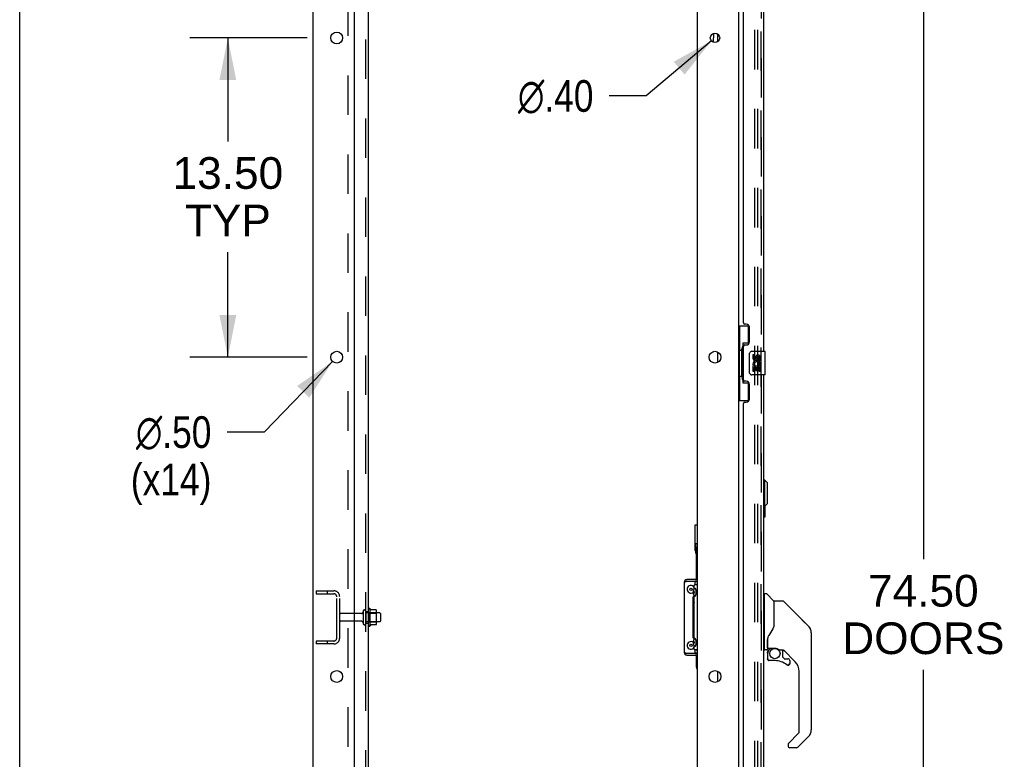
# Model space of a CAD drawing. Header units: inches. Extents: x 0 to 304, y 0 to 196.
# Tile 14 of 98: x 0 to 42, y 97 to 129. Entities that reach past the tile are written whole.
import ezdxf

# ---------------------------------------------------------------- set-up
doc = ezdxf.new("R2010")
doc.units = ezdxf.units.IN
doc.header["$LTSCALE"] = 16.696429
doc.header["$MEASUREMENT"] = 0
doc.linetypes.add('HIDDEN', pattern=[0.2, 0.1, -0.1])
doc.layers.get('0').update_dxf_attribs({"linetype": 'CONTINUOUS'})
for name, color, linetype in [('DEFAULT_2', 8, 'HIDDEN'), ('DIMENSIONS', 7, 'CONTINUOUS'), ('DOOR_2_ASSEMBLY', 7, 'CONTINUOUS'), ('EXD_DOOR_ASSEMBLY', 7, 'CONTINUOUS'), ('MAIN_DOOR_ASSEMBLY', 7, 'CONTINUOUS'), ('SUBPANELS', 7, 'CONTINUOUS')]:
    doc.layers.add(name, color=color, linetype=linetype)
doc.styles.get("Standard").update_dxf_attribs({"font": 'arial.ttf'})
doc.styles.add('TEXTSTYLE_1', font='gdt', dxfattribs={"width": 0.8})
doc.dimstyles.new('DIMSTYLE_1', dxfattribs={"dimtxt": 1.339286, "dimasz": 1.785714, "dimexe": 0.09, "dimexo": 0.07, "dimgap": 0.0375, "dimtad": 0, "dimtih": 1, "dimtoh": 1, "dimzin": 4, "dimdsep": 46, "dimtxsty": 'Standard', "dimblk": '_FILLED', "dimblk1": '_FILLED', "dimblk2": '_FILLED', "dimcen": 0.09, "dimadec": 3, "dimazin": 1, "dimtfac": 1, "dimtdec": 3, "dimtofl": 0, "dimtmove": 0, "dimatfit": 3, "dimldrblk": '_FILLED', "dimfxl": 0, "dimtolj": 1, "dimtzin": 4, "dimarcsym": 0})
doc.dimstyles.new('DIMSTYLE_2', dxfattribs={"dimtxt": 1.339286, "dimasz": 1.785714, "dimexe": 0.09, "dimexo": 0.07, "dimgap": 0.09, "dimtad": 0, "dimtih": 1, "dimtoh": 1, "dimzin": 4, "dimdsep": 46, "dimtxsty": 'Standard', "dimblk": '_FILLED', "dimblk1": '_FILLED', "dimblk2": '_FILLED', "dimcen": 0.09, "dimadec": 3, "dimazin": 1, "dimtfac": 1, "dimtdec": 3, "dimtofl": 0, "dimtmove": 0, "dimatfit": 1, "dimldrblk": '_FILLED', "dimfxl": 0, "dimtolj": 1, "dimtzin": 4, "dimarcsym": 0})

# ---------------------------------------------------------------- blocks, each defined once
blk = doc.blocks.new('_FILLED')
at = {"color": 0, "linetype": 'ByBlock'}
blk.add_solid([(0, 0), (-1, 0.2), (-1, -0.2)], dxfattribs=at)
blk = doc.blocks.new('*D5')
at = {"layer": 'DIMENSIONS', "color": 2, "linetype": 'Continuous'}
for p, q in [((32.472, 140.657), (39.831, 140.657)), ((38.224, 140.657), (38.224, 105.873)), ((38.224, 66.157), (38.224, 101.186)), ((32.472, 66.157), (39.831, 66.157))]:
    blk.add_line(p, q, dxfattribs=at)
at = {"layer": 'DIMENSIONS', "color": 2, "linetype": 'Continuous', "xscale": 1.7857142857, "yscale": 1.7857142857, "zscale": 1.7857142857}
for p, rotation in [((38.224, 140.657), 90), ((38.224, 66.157), 270)]:
    blk.add_blockref('_FILLED', p, dxfattribs=dict(at, rotation=rotation))
at = {"layer": 'DIMENSIONS', "color": 2, "linetype": 'Continuous', "insert": (38.224, 105.203), "char_height": 1.3393, "width": 6.85077, "attachment_point": 2, "line_spacing_factor": 0.9}
blk.add_mtext('74.50\\PDOORS', dxfattribs=at)
blk = doc.blocks.new('*D21')
at = {"layer": 'DIMENSIONS', "color": 2, "linetype": 'Continuous'}
for p, q in [((29.26, 127.78), (26.503, 125.452)), ((26.503, 125.452), (24.941, 125.452))]:
    blk.add_line(p, q, dxfattribs=at)
at = {"layer": 'DIMENSIONS', "color": 2, "linetype": 'Continuous', "xscale": 1.7857142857, "yscale": 1.7857142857, "zscale": 1.7857142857, "rotation": 40.1727127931}
blk.add_blockref('_FILLED', (29.26, 127.78), dxfattribs=at)
at = {"layer": 'DIMENSIONS', "color": 2, "linetype": 'Continuous', "insert": (24.271, 126.122), "char_height": 1.33929, "width": 4.38463, "attachment_point": 3, "line_spacing_factor": 0.9, "style": 'TEXTSTYLE_1'}
blk.add_mtext('{\\fgdt;n}\\fArial;.40', dxfattribs=at)
blk = doc.blocks.new('*D23')
at = {"layer": 'DIMENSIONS', "color": 2, "linetype": 'Continuous'}
for p, q in [((12.161, 127.907), (7.198, 127.907)), ((8.805, 127.907), (8.805, 123.534)), ((8.805, 114.407), (8.805, 118.847)), ((12.161, 114.407), (7.198, 114.407))]:
    blk.add_line(p, q, dxfattribs=at)
at = {"layer": 'DIMENSIONS', "color": 2, "linetype": 'Continuous', "xscale": 1.7857142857, "yscale": 1.7857142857, "zscale": 1.7857142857}
for p, rotation in [((8.805, 127.907), 90), ((8.805, 114.407), 270)]:
    blk.add_blockref('_FILLED', p, dxfattribs=dict(at, rotation=rotation))
at = {"layer": 'DIMENSIONS', "color": 2, "linetype": 'Continuous', "insert": (8.805, 122.865), "char_height": 1.3393, "width": 4.68003, "attachment_point": 2, "line_spacing_factor": 0.9}
blk.add_mtext('13.50\\PTYP', dxfattribs=at)
blk = doc.blocks.new('*D24')
at = {"layer": 'DIMENSIONS', "color": 2, "linetype": 'Continuous'}
for p, q in [((13.237, 114.227), (10.342, 111.24)), ((10.342, 111.24), (8.779, 111.24))]:
    blk.add_line(p, q, dxfattribs=at)
at = {"layer": 'DIMENSIONS', "color": 2, "linetype": 'Continuous', "xscale": 1.7857142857, "yscale": 1.7857142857, "zscale": 1.7857142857, "rotation": 45.8983128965}
blk.add_blockref('_FILLED', (13.237, 114.227), dxfattribs=at)
at = {"layer": 'DIMENSIONS', "color": 2, "linetype": 'Continuous', "insert": (8.11, 111.91), "char_height": 1.33929, "width": 4.38463, "attachment_point": 3, "line_spacing_factor": 0.9, "style": 'TEXTSTYLE_1'}
blk.add_mtext('{\\fgdt;n}\\fArial;.50\\P(x14)', dxfattribs=at)

msp = doc.modelspace()

# ---------------------------------------------------------------- linework, layer by layer
at = {"color": 7, "linetype": 'Continuous'}
for p, q in [((0, 0), (0, 196.429)), ((12.411, 59.532), (12.411, 143.282)), ((30.411, 140.126), (30.411, 66.688)), ((14.161, 61.532), (14.161, 139.907)), ((28.661, 139.907), (28.661, 61.532)), ((29.351, 127.719), (29.357, 128.097)), ((29.536, 127.754), (29.536, 128.06)), ((29.536, 114.19), (29.536, 114.623)), ((28.577, 106.232), (28.577, 107.317)), ((28.577, 107.317), (28.661, 107.317)), ((28.589, 106.436), (28.589, 106.151)), ((28.622, 105.001), (28.622, 106.306)), ((28.113, 104.881), (28.107, 104.881)), ((28.661, 104.941), (28.577, 104.941)), ((28.611, 104.551), (28.625, 104.551)), ((28.622, 104.907), (28.622, 104.941)), ((28.611, 104.391), (28.625, 104.391)), ((14.831, 103.051), (14.831, 103.763)), ((14.849, 103.731), (14.849, 103.731)), ((15.076, 103.726), (14.857, 103.726)), ((15.077, 103.726), (15.076, 103.726)), ((28.515, 103.347), (28.515, 103.974)), ((28.532, 104.034), (28.535, 104.034)), ((15.097, 103.151), (15.097, 103.663)), ((15.231, 103.594), (15.097, 103.594)), ((15.261, 103.564), (15.261, 103.249)), ((28.486, 103.33), (28.485, 103.323)), ((28.485, 103.323), (28.485, 103.318)), ((28.485, 103.318), (28.485, 103.315)), ((28.487, 103.35), (28.486, 103.338)), ((28.486, 103.338), (28.486, 103.33)), ((28.487, 103.347), (28.515, 103.347)), ((28.515, 103.37), (28.514, 103.369)), ((28.515, 103.37), (28.515, 103.37)), ((15.076, 103.088), (14.857, 103.088)), ((15.231, 103.219), (15.097, 103.219)), ((28.535, 102.783), (28.482, 102.783)), ((28.611, 102.426), (28.625, 102.426)), ((28.611, 102.266), (28.625, 102.266)), ((28.113, 101.933), (28.107, 101.933)), ((28.577, 101.873), (28.661, 101.873)), ((28.622, 101.873), (28.622, 101.907)), ((28.622, 101.306), (28.622, 101.813)), ((29.536, 100.69), (29.536, 101.123))]:
    msp.add_line(p, q, dxfattribs=at)
at = {"color": 3, "linetype": 'Continuous'}
for p, q in [((28.661, 105.001), (28.227, 105.001)), ((28.107, 104.881), (28.107, 101.933)), ((28.227, 104.941), (28.577, 104.941)), ((28.535, 104.605), (28.535, 104.753)), ((28.661, 104.783), (28.543, 104.783)), ((28.577, 104.783), (28.577, 104.941)), ((28.661, 104.907), (28.577, 104.907)), ((28.482, 104.266), (28.535, 104.319)), ((28.482, 102.548), (28.482, 104.266)), ((28.482, 104.127), (28.535, 104.127)), ((28.535, 102.48), (28.535, 104.337)), ((28.482, 102.687), (28.535, 102.687)), ((28.535, 102.495), (28.482, 102.548)), ((28.535, 102.063), (28.535, 102.212)), ((28.577, 101.873), (28.227, 101.873)), ((28.227, 101.813), (28.661, 101.813)), ((28.661, 102.033), (28.543, 102.033)), ((28.577, 101.873), (28.577, 102.033)), ((28.577, 101.907), (28.661, 101.907))]:
    msp.add_line(p, q, dxfattribs=at)
at = {"color": 7, "linetype": 'Continuous'}
for points in [[(28.601, 106.544), (28.599, 106.532), (28.596, 106.52), (28.594, 106.508), (28.593, 106.497), (28.591, 106.486), (28.59, 106.475), (28.59, 106.465), (28.589, 106.455), (28.589, 106.445), (28.589, 106.436)], [(28.499, 104.471), (28.499, 104.481), (28.5, 104.492), (28.5, 104.503), (28.502, 104.513), (28.503, 104.524), (28.505, 104.535), (28.508, 104.545), (28.51, 104.554), (28.513, 104.562), (28.515, 104.569), (28.518, 104.576), (28.522, 104.583), (28.525, 104.59), (28.529, 104.596), (28.533, 104.602), (28.537, 104.608), (28.542, 104.614), (28.547, 104.619), (28.552, 104.624), (28.558, 104.629)], [(28.611, 104.546), (28.61, 104.556), (28.608, 104.565), (28.606, 104.574), (28.604, 104.582), (28.602, 104.59), (28.599, 104.597), (28.597, 104.604), (28.594, 104.61), (28.591, 104.616), (28.588, 104.62), (28.585, 104.625), (28.582, 104.628), (28.579, 104.631), (28.576, 104.632), (28.572, 104.634), (28.569, 104.634), (28.566, 104.634), (28.563, 104.632), (28.559, 104.631), (28.558, 104.629)], [(28.617, 104.471), (28.617, 104.482), (28.616, 104.493), (28.616, 104.504), (28.615, 104.515), (28.614, 104.526), (28.613, 104.536), (28.611, 104.546)], [(28.661, 104.827), (28.651, 104.82), (28.639, 104.811), (28.628, 104.801), (28.618, 104.789), (28.614, 104.784)], [(28.558, 104.313), (28.551, 104.318), (28.545, 104.324), (28.54, 104.33), (28.535, 104.337), (28.53, 104.344), (28.525, 104.352), (28.521, 104.359), (28.518, 104.367), (28.515, 104.375), (28.512, 104.383), (28.509, 104.393), (28.506, 104.403), (28.504, 104.414), (28.502, 104.426), (28.501, 104.437), (28.5, 104.449), (28.499, 104.46), (28.499, 104.471)], [(28.524, 104.519), (28.523, 104.519), (28.521, 104.519), (28.52, 104.517), (28.519, 104.516), (28.517, 104.514), (28.516, 104.511), (28.515, 104.508), (28.514, 104.505), (28.513, 104.502), (28.512, 104.498), (28.512, 104.494), (28.511, 104.49), (28.511, 104.485), (28.51, 104.48), (28.51, 104.476), (28.51, 104.471)], [(28.51, 104.471), (28.51, 104.466), (28.51, 104.462), (28.511, 104.457), (28.511, 104.452), (28.512, 104.448), (28.512, 104.444), (28.513, 104.44), (28.514, 104.437), (28.515, 104.433), (28.516, 104.431), (28.517, 104.428), (28.519, 104.426), (28.52, 104.425), (28.521, 104.423), (28.523, 104.423), (28.524, 104.422)], [(28.538, 104.471), (28.538, 104.476), (28.538, 104.48), (28.538, 104.485), (28.537, 104.49), (28.537, 104.494), (28.536, 104.498), (28.535, 104.502), (28.534, 104.505), (28.533, 104.508), (28.532, 104.511), (28.531, 104.514), (28.53, 104.516), (28.528, 104.517), (28.527, 104.519), (28.525, 104.519), (28.524, 104.519)], [(28.524, 104.422), (28.525, 104.423), (28.527, 104.423), (28.528, 104.425), (28.53, 104.426), (28.531, 104.428), (28.532, 104.431), (28.533, 104.433), (28.534, 104.437), (28.535, 104.44), (28.536, 104.444), (28.537, 104.448), (28.537, 104.452), (28.538, 104.457), (28.538, 104.462), (28.538, 104.466), (28.538, 104.471)], [(28.558, 104.313), (28.559, 104.311), (28.563, 104.309), (28.566, 104.308), (28.569, 104.308), (28.572, 104.308), (28.576, 104.309), (28.579, 104.311), (28.582, 104.314), (28.585, 104.317), (28.588, 104.321), (28.591, 104.326), (28.594, 104.332), (28.597, 104.338), (28.599, 104.345), (28.602, 104.352), (28.604, 104.36), (28.606, 104.368), (28.608, 104.377), (28.61, 104.386)], [(28.61, 104.386), (28.611, 104.396), (28.613, 104.406), (28.614, 104.416), (28.615, 104.427), (28.616, 104.438), (28.616, 104.449), (28.617, 104.46), (28.617, 104.471)], [(14.857, 103.726), (14.856, 103.726), (14.855, 103.726), (14.854, 103.726), (14.853, 103.727), (14.852, 103.727), (14.852, 103.727), (14.851, 103.728), (14.851, 103.728), (14.851, 103.729), (14.85, 103.729), (14.85, 103.729), (14.85, 103.729), (14.849, 103.73), (14.849, 103.73), (14.849, 103.73), (14.849, 103.731), (14.849, 103.731)], [(15.085, 103.72), (15.084, 103.721), (15.083, 103.723), (15.082, 103.724), (15.08, 103.725), (15.079, 103.725), (15.077, 103.726)], [(28.532, 104.034), (28.53, 104.034), (28.528, 104.032), (28.526, 104.03), (28.524, 104.026), (28.522, 104.022), (28.52, 104.017), (28.519, 104.011), (28.517, 104.004), (28.516, 103.997), (28.516, 103.99), (28.515, 103.982), (28.515, 103.974)], [(28.515, 103.423), (28.505, 103.422), (28.488, 103.417), (28.482, 103.414)], [(28.485, 103.315), (28.485, 103.312), (28.485, 103.311), (28.484, 103.31), (28.484, 103.309), (28.484, 103.308), (28.484, 103.307), (28.484, 103.306), (28.484, 103.306)], [(28.509, 103.365), (28.505, 103.363), (28.502, 103.362), (28.499, 103.36), (28.496, 103.359), (28.493, 103.357), (28.491, 103.356), (28.489, 103.354), (28.488, 103.353), (28.487, 103.351), (28.487, 103.35)], [(28.487, 103.35), (28.487, 103.349), (28.487, 103.347)], [(28.514, 103.369), (28.511, 103.367), (28.509, 103.365)], [(14.849, 103.083), (14.849, 103.083), (14.849, 103.083), (14.849, 103.084), (14.849, 103.084), (14.849, 103.084), (14.85, 103.084), (14.85, 103.085), (14.85, 103.085), (14.851, 103.085), (14.851, 103.086), (14.851, 103.086), (14.852, 103.086), (14.852, 103.087), (14.853, 103.087), (14.854, 103.087), (14.855, 103.088), (14.856, 103.088), (14.857, 103.088)], [(15.085, 103.094), (15.084, 103.093), (15.083, 103.091), (15.082, 103.09), (15.08, 103.089), (15.079, 103.089), (15.077, 103.088), (15.076, 103.088)], [(28.499, 102.346), (28.499, 102.356), (28.5, 102.367), (28.5, 102.378), (28.502, 102.388), (28.503, 102.399), (28.505, 102.41), (28.508, 102.42), (28.51, 102.429), (28.513, 102.437), (28.515, 102.444), (28.518, 102.451), (28.522, 102.458), (28.525, 102.465), (28.529, 102.471), (28.533, 102.477), (28.537, 102.483), (28.542, 102.489), (28.547, 102.494), (28.552, 102.499), (28.558, 102.504)], [(28.611, 102.421), (28.61, 102.431), (28.608, 102.44), (28.606, 102.449), (28.604, 102.457), (28.602, 102.465), (28.599, 102.472), (28.597, 102.479), (28.594, 102.485), (28.591, 102.491), (28.588, 102.495), (28.585, 102.5), (28.582, 102.503), (28.579, 102.506), (28.576, 102.507), (28.572, 102.509), (28.569, 102.509), (28.566, 102.509), (28.563, 102.507), (28.559, 102.506), (28.558, 102.504)], [(28.558, 102.188), (28.551, 102.193), (28.545, 102.199), (28.54, 102.205), (28.535, 102.212), (28.53, 102.219), (28.525, 102.227), (28.521, 102.234), (28.518, 102.242), (28.515, 102.25), (28.512, 102.258), (28.509, 102.268), (28.506, 102.278), (28.504, 102.289), (28.502, 102.301), (28.501, 102.312), (28.5, 102.324), (28.499, 102.335), (28.499, 102.346)], [(28.524, 102.394), (28.523, 102.394), (28.521, 102.394), (28.52, 102.392), (28.519, 102.391), (28.517, 102.389), (28.516, 102.386), (28.515, 102.383), (28.514, 102.38), (28.513, 102.377), (28.512, 102.373), (28.512, 102.369), (28.511, 102.365), (28.511, 102.36), (28.51, 102.355), (28.51, 102.351), (28.51, 102.346)], [(28.51, 102.346), (28.51, 102.341), (28.51, 102.337), (28.511, 102.332), (28.511, 102.327), (28.512, 102.323), (28.512, 102.319), (28.513, 102.315), (28.514, 102.312), (28.515, 102.308), (28.516, 102.306), (28.517, 102.303), (28.519, 102.301), (28.52, 102.3), (28.521, 102.298), (28.523, 102.298), (28.524, 102.297)], [(28.538, 102.346), (28.538, 102.351), (28.538, 102.355), (28.538, 102.36), (28.537, 102.365), (28.537, 102.369), (28.536, 102.373), (28.535, 102.377), (28.534, 102.38), (28.533, 102.383), (28.532, 102.386), (28.531, 102.389), (28.53, 102.391), (28.528, 102.392), (28.527, 102.394), (28.525, 102.394), (28.524, 102.394)], [(28.524, 102.297), (28.525, 102.298), (28.527, 102.298), (28.528, 102.3), (28.53, 102.301), (28.531, 102.303), (28.532, 102.306), (28.533, 102.308), (28.534, 102.312), (28.535, 102.315), (28.536, 102.319), (28.537, 102.323), (28.537, 102.327), (28.538, 102.332), (28.538, 102.337), (28.538, 102.341), (28.538, 102.346)], [(28.558, 102.188), (28.559, 102.186), (28.563, 102.184), (28.566, 102.183), (28.569, 102.183), (28.572, 102.183), (28.576, 102.184), (28.579, 102.186), (28.582, 102.189), (28.585, 102.192), (28.588, 102.196), (28.591, 102.201), (28.594, 102.207), (28.597, 102.213), (28.599, 102.22), (28.602, 102.227), (28.604, 102.235), (28.606, 102.243), (28.608, 102.252), (28.61, 102.261)], [(28.61, 102.261), (28.611, 102.271), (28.613, 102.281), (28.614, 102.291), (28.615, 102.302), (28.616, 102.313), (28.616, 102.324), (28.617, 102.335), (28.617, 102.346)], [(28.617, 102.346), (28.617, 102.357), (28.616, 102.368), (28.616, 102.379), (28.615, 102.39), (28.614, 102.401), (28.613, 102.411), (28.611, 102.421)], [(28.661, 101.991), (28.651, 101.998), (28.639, 102.007), (28.628, 102.017), (28.618, 102.029), (28.615, 102.033)]]:
    msp.add_lwpolyline(points, dxfattribs=at)
at = {"color": 3, "linetype": 'Continuous'}
for points in [[(28.113, 104.881), (28.118, 104.887), (28.125, 104.893), (28.134, 104.899), (28.145, 104.905), (28.156, 104.911), (28.169, 104.917), (28.183, 104.923)], [(28.183, 104.923), (28.197, 104.929), (28.212, 104.935), (28.227, 104.941)], [(28.543, 104.783), (28.542, 104.783), (28.541, 104.782), (28.539, 104.78), (28.538, 104.778), (28.537, 104.775), (28.536, 104.771), (28.536, 104.767), (28.535, 104.763), (28.535, 104.758), (28.535, 104.753)], [(28.617, 104.555), (28.614, 104.555), (28.61, 104.553), (28.61, 104.552)], [(28.626, 104.549), (28.623, 104.553), (28.62, 104.555), (28.617, 104.555)], [(28.623, 104.389), (28.626, 104.393), (28.629, 104.398), (28.632, 104.404), (28.634, 104.411), (28.636, 104.42), (28.638, 104.429), (28.64, 104.439), (28.641, 104.449), (28.641, 104.46), (28.642, 104.471), (28.641, 104.482), (28.641, 104.493), (28.64, 104.503), (28.638, 104.513), (28.636, 104.522), (28.634, 104.531), (28.632, 104.538), (28.629, 104.544), (28.626, 104.549)], [(28.61, 104.39), (28.61, 104.389), (28.614, 104.387), (28.617, 104.386)], [(28.617, 104.386), (28.62, 104.387), (28.623, 104.389)], [(28.535, 102.063), (28.535, 102.059), (28.535, 102.054), (28.536, 102.05), (28.536, 102.046), (28.537, 102.042), (28.538, 102.039), (28.539, 102.037), (28.541, 102.035), (28.542, 102.034), (28.543, 102.033)], [(28.617, 102.43), (28.614, 102.43), (28.61, 102.428), (28.61, 102.427)], [(28.61, 102.265), (28.61, 102.264), (28.614, 102.262), (28.617, 102.261)], [(28.626, 102.424), (28.623, 102.428), (28.62, 102.43), (28.617, 102.43)], [(28.617, 102.261), (28.62, 102.262), (28.623, 102.264)], [(28.623, 102.264), (28.626, 102.268), (28.629, 102.273), (28.632, 102.279), (28.634, 102.286), (28.636, 102.295), (28.638, 102.304), (28.64, 102.314), (28.641, 102.324), (28.641, 102.335), (28.642, 102.346), (28.641, 102.357), (28.641, 102.368), (28.64, 102.378), (28.638, 102.388), (28.636, 102.397), (28.634, 102.406), (28.632, 102.413), (28.629, 102.419), (28.626, 102.424)], [(28.197, 101.885), (28.183, 101.891), (28.169, 101.897), (28.156, 101.903), (28.145, 101.909), (28.134, 101.915), (28.125, 101.921), (28.118, 101.927), (28.113, 101.933)], [(28.227, 101.873), (28.212, 101.879), (28.197, 101.885)]]:
    msp.add_lwpolyline(points, dxfattribs=at)
at = {"color": 7, "linetype": 'Continuous'}
for centre, radius in [((13.411, 127.907), 0.25), ((29.411, 127.907), 0.198), ((13.411, 114.407), 0.25), ((29.411, 114.407), 0.25), ((28.392, 104.594), 0.0485), ((28.392, 102.219), 0.0485), ((13.411, 100.907), 0.25), ((29.411, 100.907), 0.25)]:
    msp.add_circle(centre, radius, dxfattribs=at)
for centre, radius, start, end in [((28.872, 106.232), 0.295, 180, 212.0461), ((28.747, 106.306), 0.125, 133.7858, 180), ((28.227, 104.881), 0.06, 90, 134.1587), ((28.392, 104.594), 0.163, 28.7131, 311.1647), ((14.799, 103.741), 0.0384, 34.4497, 180), ((14.231, 103.407), 0.698, 27.6814, 30.6631), ((14.956, 103.663), 0.141, 0, 23.95), ((15.231, 103.564), 0.03, 0, 90), ((14.799, 103.073), 0.0384, 180, 325.5503), ((14.231, 103.407), 0.698, 329.3369, 332.3186), ((14.956, 103.151), 0.141, 336.05, 360), ((15.231, 103.249), 0.03, 270, 360), ((28.392, 102.219), 0.163, 48.8129, 331.2869), ((28.227, 101.933), 0.06, 225.8413, 270), ((28.747, 101.306), 0.125, 180, 226.2142)]:
    msp.add_arc(centre, radius, start, end, dxfattribs=at)
at = {"color": 3, "linetype": 'Continuous'}
for centre, start, end in [((28.227, 104.881), 90, 180), ((28.227, 101.933), 180, 270)]:
    msp.add_arc(centre, 0.12, start, end, dxfattribs=at)
at = {"layer": 'DEFAULT_2', "color": 8, "linetype": 'HIDDEN'}
for p, q in [((31.098, 66.469), (31.098, 140.344)), ((31.223, 66.469), (31.223, 140.344)), ((12.536, 104.532), (12.536, 104.407)), ((12.536, 104.532), (13.286, 104.532)), ((12.536, 104.407), (13.286, 104.407)), ((13.012, 104.532), (13.012, 104.407)), ((13.411, 102.532), (13.411, 104.282)), ((13.536, 102.532), (13.536, 104.282)), ((14.761, 103.073), (14.761, 103.741)), ((14.463, 103.572), (13.566, 103.572)), ((14.526, 103.664), (14.526, 103.149)), ((14.636, 103.664), (14.636, 103.149)), ((15.097, 103.594), (14.636, 103.594)), ((14.781, 103.59), (14.761, 103.61)), ((14.781, 103.59), (14.781, 103.223)), ((14.781, 103.59), (15.077, 103.59)), ((15.077, 103.59), (15.097, 103.61)), ((15.077, 103.59), (15.077, 103.223)), ((14.463, 103.242), (13.566, 103.242)), ((15.097, 103.219), (14.636, 103.219)), ((14.781, 103.223), (14.761, 103.203)), ((14.781, 103.223), (15.077, 103.223)), ((15.077, 103.223), (15.097, 103.203)), ((12.536, 102.407), (12.536, 102.282)), ((13.286, 102.407), (12.536, 102.407)), ((13.286, 102.282), (12.536, 102.282)), ((13.012, 102.407), (13.012, 102.282))]:
    msp.add_line(p, q, dxfattribs=at)
for centre, radius, start, end in [((13.286, 104.282), 0.25, 0, 90), ((13.286, 104.282), 0.125, 0, 90), ((14.581, 103.664), 0.055, 0, 180), ((13.566, 103.542), 0.03, 90, 180), ((14.463, 103.634), 0.0625, 270, 360), ((13.566, 103.272), 0.03, 180, 270), ((14.463, 103.179), 0.0625, 0, 90), ((14.581, 103.149), 0.055, 180, 360), ((13.286, 102.532), 0.25, 270, 360), ((13.286, 102.532), 0.125, 270, 360)]:
    msp.add_arc(centre, radius, start, end, dxfattribs=at)
at = {"layer": 'DOOR_2_ASSEMBLY', "color": 8, "linetype": 'HIDDEN'}
msp.add_line((31.365, 66.403), (31.365, 140.41), dxfattribs=at)
at = {"layer": 'DOOR_2_ASSEMBLY', "color": 3, "linetype": 'Continuous'}
for p, q in [((31.469, 135.157), (31.469, 114.657)), ((30.615, 115.864), (30.615, 133.949)), ((30.735, 115.804), (30.675, 115.804)), ((30.865, 115.054), (30.865, 115.674)), ((30.615, 113.449), (30.615, 114.864)), ((30.675, 114.924), (30.735, 114.924)), ((30.735, 113.389), (30.675, 113.389)), ((31.469, 113.657), (31.469, 93.157)), ((30.865, 112.639), (30.865, 113.259)), ((30.675, 112.509), (30.735, 112.509)), ((30.615, 94.364), (30.615, 112.449))]:
    msp.add_line(p, q, dxfattribs=at)
at = {"layer": 'DOOR_2_ASSEMBLY', "color": 7, "linetype": 'Continuous'}
for p, q in [((30.411, 115.732), (30.851, 115.732)), ((30.45, 115.732), (30.45, 114.707)), ((30.815, 115.732), (30.815, 114.952)), ((30.588, 114.997), (30.588, 113.317)), ((30.815, 114.997), (30.588, 114.997)), ((30.428, 114.707), (30.428, 113.607)), ((30.428, 114.707), (30.551, 114.707)), ((30.551, 114.737), (30.551, 114.758)), ((30.551, 113.607), (30.551, 114.707)), ((30.874, 113.757), (30.874, 114.557)), ((30.974, 114.657), (31.514, 114.657)), ((31.529, 113.672), (31.529, 114.642)), ((31.011, 114.503), (31.011, 114.366)), ((31.074, 114.503), (31.011, 114.503)), ((31.074, 114.366), (31.074, 114.503)), ((31.139, 114.429), (31.14, 114.36)), ((31.2, 114.366), (31.2, 114.408)), ((31.263, 114.408), (31.263, 114.272)), ((31.263, 114.272), (31.326, 114.272)), ((31.326, 114.272), (31.326, 114.408)), ((31.011, 114.042), (31.011, 113.811)), ((31.03, 114.042), (31.011, 114.042)), ((31.011, 113.811), (31.074, 113.811)), ((31.064, 114.042), (31.091, 114.061)), ((31.064, 114.042), (31.326, 114.042)), ((31.074, 113.811), (31.074, 113.979)), ((31.074, 113.979), (31.139, 113.979)), ((31.139, 113.979), (31.139, 113.843)), ((31.139, 113.843), (31.2, 113.843)), ((31.2, 113.843), (31.2, 113.979)), ((31.2, 113.979), (31.263, 113.979)), ((31.255, 114.078), (31.313, 114.053)), ((31.263, 113.979), (31.263, 113.811)), ((31.263, 113.811), (31.326, 113.811)), ((31.326, 113.811), (31.326, 114.042)), ((30.428, 113.607), (30.551, 113.607)), ((30.45, 113.607), (30.45, 112.582)), ((30.551, 113.556), (30.551, 113.577)), ((30.588, 113.317), (30.815, 113.317)), ((30.815, 113.362), (30.815, 112.582)), ((31.514, 113.657), (30.974, 113.657)), ((30.411, 112.582), (30.851, 112.582)), ((31.508, 104.352), (31.469, 104.352)), ((31.508, 102.037), (31.508, 104.403)), ((31.516, 104.411), (31.571, 104.411)), ((31.893, 104.105), (31.598, 104.399)), ((31.902, 104.084), (31.902, 103.032)), ((31.91, 103.044), (31.91, 104.088)), ((32.271, 104.096), (31.918, 104.096)), ((32.327, 104.073), (33.369, 103.03)), ((33.064, 103.335), (33.064, 103.336)), ((33.37, 103.03), (33.104, 103.295)), ((31.909, 103.053), (31.888, 102.995)), ((33.436, 102.94), (33.437, 102.94)), ((31.626, 102.478), (31.626, 102.47)), ((31.626, 102.47), (31.626, 102.068)), ((31.635, 102.5), (31.634, 102.475)), ((31.634, 102.12), (31.634, 102.475)), ((33.485, 102.752), (33.485, 98.649)), ((31.508, 102.088), (31.469, 102.088)), ((31.626, 102.386), (31.627, 102.392)), ((31.627, 102.399), (31.628, 102.405)), ((31.627, 102.392), (31.627, 102.399)), ((31.628, 102.405), (31.629, 102.412)), ((31.629, 102.412), (31.631, 102.418)), ((31.654, 102.1), (31.949, 102.1)), ((31.753, 102.1), (31.688, 102.035)), ((31.587, 102.029), (31.516, 102.029)), ((31.63, 101.896), (31.63, 101.658)), ((31.632, 101.896), (31.642, 101.896)), ((31.642, 101.658), (31.632, 101.658)), ((31.694, 102.03), (31.692, 102.032)), ((31.696, 102.027), (31.694, 102.03)), ((32.146, 102.029), (32.222, 102.029)), ((32.26, 102.025), (32.26, 101.742)), ((32.264, 101.734), (32.335, 101.662)), ((32.8, 101.533), (32.305, 102.028)), ((32.344, 101.658), (32.496, 101.658)), ((31.945, 101.58), (31.709, 101.58)), ((32.505, 101.384), (32.496, 101.384)), ((32.573, 101.46), (32.564, 101.46)), ((32.573, 101.46), (32.573, 101.452)), ((32.575, 101.58), (32.575, 101.46)), ((32.973, 98.563), (32.973, 101.115)), ((32.518, 98.076), (32.95, 98.508)), ((33.369, 98.37), (32.917, 97.918)), ((32.5, 98.034), (32.5, 97.974)), ((32.861, 97.895), (32.579, 97.895))]:
    msp.add_line(p, q, dxfattribs=at)
for points in [[(30.588, 114.973), (30.588, 114.97), (30.589, 114.966), (30.589, 114.962), (30.591, 114.958), (30.592, 114.953), (30.594, 114.948), (30.597, 114.942), (30.6, 114.936), (30.603, 114.93), (30.607, 114.923), (30.611, 114.916), (30.616, 114.908), (30.621, 114.9), (30.624, 114.896)], [(30.874, 114.557), (30.874, 114.563), (30.875, 114.569), (30.876, 114.576), (30.877, 114.582), (30.879, 114.587), (30.881, 114.593)], [(30.881, 113.721), (30.879, 113.726), (30.877, 113.732), (30.876, 113.738), (30.875, 113.744), (30.874, 113.751), (30.874, 113.757)], [(30.624, 113.418), (30.621, 113.414), (30.616, 113.406), (30.611, 113.398), (30.607, 113.391), (30.603, 113.384), (30.6, 113.377), (30.597, 113.371), (30.594, 113.366), (30.592, 113.361), (30.591, 113.356), (30.589, 113.352), (30.589, 113.348), (30.588, 113.344), (30.588, 113.341)], [(32.327, 104.073), (32.319, 104.08), (32.31, 104.085), (32.301, 104.09), (32.291, 104.093), (32.281, 104.095), (32.271, 104.096)], [(31.888, 102.995), (31.858, 102.926), (31.822, 102.856), (31.78, 102.784), (31.733, 102.711), (31.687, 102.646)], [(31.902, 103.22), (31.904, 103.22), (31.906, 103.218), (31.908, 103.217), (31.909, 103.216), (31.91, 103.214), (31.91, 103.213)], [(33.477, 102.829), (33.47, 102.859), (33.456, 102.899), (33.438, 102.937), (33.416, 102.973), (33.391, 103.007), (33.37, 103.03)], [(31.687, 102.646), (31.677, 102.63), (31.662, 102.601), (31.649, 102.569), (31.64, 102.535), (31.635, 102.5)], [(31.631, 102.418), (31.632, 102.422), (31.633, 102.426), (31.634, 102.429), (31.634, 102.431)], [(31.949, 102.1), (31.952, 102.1), (31.966, 102.1), (31.979, 102.099), (31.992, 102.097), (32.005, 102.094), (32.017, 102.091), (32.028, 102.088), (32.039, 102.084), (32.049, 102.08), (32.058, 102.076), (32.067, 102.072), (32.075, 102.068), (32.082, 102.064), (32.089, 102.06), (32.095, 102.056), (32.101, 102.053), (32.106, 102.05), (32.11, 102.047), (32.118, 102.041)], [(32.118, 102.041), (32.122, 102.039), (32.125, 102.037), (32.128, 102.035), (32.131, 102.034), (32.134, 102.032), (32.136, 102.031), (32.14, 102.03), (32.144, 102.029)], [(31.632, 101.896), (31.633, 101.911), (31.635, 101.926), (31.638, 101.941), (31.642, 101.956), (31.647, 101.97), (31.654, 101.984), (31.661, 101.998), (31.67, 102.01), (31.679, 102.022), (31.689, 102.034)], [(31.709, 101.582), (31.7, 101.582), (31.692, 101.584), (31.684, 101.586), (31.676, 101.589), (31.668, 101.594), (31.661, 101.599), (31.655, 101.604), (31.649, 101.611), (31.644, 101.618), (31.64, 101.625), (31.637, 101.633), (31.634, 101.641), (31.633, 101.65), (31.632, 101.658)], [(31.696, 102.027), (31.686, 102.017), (31.677, 102.005), (31.669, 101.993), (31.662, 101.98), (31.656, 101.967), (31.651, 101.953), (31.647, 101.939), (31.644, 101.925), (31.642, 101.911), (31.642, 101.896)], [(31.642, 101.658), (31.642, 101.651), (31.643, 101.643), (31.645, 101.636), (31.648, 101.629), (31.652, 101.622), (31.656, 101.616), (31.661, 101.61), (31.667, 101.605), (31.673, 101.601), (31.68, 101.597), (31.687, 101.594), (31.694, 101.592), (31.701, 101.591), (31.709, 101.591)], [(31.692, 102.032), (31.691, 102.032), (31.69, 102.033), (31.69, 102.033), (31.689, 102.034)], [(31.709, 101.582), (31.709, 101.582), (31.709, 101.583), (31.709, 101.583), (31.709, 101.584), (31.709, 101.586), (31.709, 101.587), (31.709, 101.591)], [(32.496, 101.384), (32.488, 101.384), (32.479, 101.386), (32.47, 101.388), (32.462, 101.392), (32.455, 101.396), (32.448, 101.401)], [(32.453, 101.408), (32.46, 101.403), (32.466, 101.4), (32.473, 101.397), (32.481, 101.394), (32.488, 101.393), (32.496, 101.392), (32.504, 101.393), (32.511, 101.394), (32.518, 101.396), (32.525, 101.399), (32.532, 101.403), (32.538, 101.407), (32.544, 101.412), (32.549, 101.418), (32.554, 101.424), (32.558, 101.431), (32.561, 101.438), (32.563, 101.445), (32.564, 101.453), (32.564, 101.46)], [(32.573, 101.452), (32.571, 101.443), (32.569, 101.435), (32.566, 101.427), (32.561, 101.419), (32.556, 101.412), (32.551, 101.406), (32.544, 101.4), (32.537, 101.395), (32.53, 101.391), (32.522, 101.388), (32.513, 101.385), (32.505, 101.384)], [(32.518, 98.076), (32.517, 98.075), (32.517, 98.075), (32.516, 98.074), (32.515, 98.073), (32.514, 98.072), (32.513, 98.071)]]:
    msp.add_lwpolyline(points, dxfattribs=at)
msp.add_circle((31.945, 101.875), 0.217, dxfattribs=at)
at = {"layer": 'DOOR_2_ASSEMBLY', "color": 3, "linetype": 'Continuous'}
for centre, radius, start, end in [((30.675, 115.864), 0.06, 180, 270), ((30.735, 115.674), 0.13, 0, 90), ((30.735, 115.054), 0.13, 270, 360), ((30.675, 114.864), 0.06, 90, 180), ((30.675, 113.449), 0.06, 180, 270), ((30.735, 113.259), 0.13, 0, 90), ((30.675, 112.449), 0.06, 90, 180), ((30.735, 112.639), 0.13, 270, 360)]:
    msp.add_arc(centre, radius, start, end, dxfattribs=at)
at = {"layer": 'DOOR_2_ASSEMBLY', "color": 7, "linetype": 'Continuous'}
for centre, radius, start, end in [((30.974, 114.557), 0.1, 90, 158.7946), ((31.514, 114.642), 0.015, 0, 90), ((31.106, 114.366), 0.0943, 180, 360), ((31.165, 114.115), 0.154, 161.4199, 206.1963), ((31.169, 114.115), 0.157, 336.5966, 161.8791), ((31.106, 114.366), 0.0314, 180, 261.2295), ((31.169, 114.115), 0.0943, 336.5966, 215.1122), ((31.105, 114.371), 0.0362, 263.4285, 341.7628), ((31.232, 114.408), 0.0943, 68.6999, 167.4338), ((31.232, 114.408), 0.0314, 0, 180.0485), ((31.232, 114.408), 0.0943, 0, 68.6704), ((30.974, 113.757), 0.1, 201.205, 270), ((31.169, 114.115), 0.157, 205.737, 207.8532), ((31.514, 113.672), 0.015, 270, 360), ((31.516, 104.403), 0.00787, 90, 180), ((31.571, 104.372), 0.0394, 45, 90), ((31.872, 104.084), 0.0295, 0, 45), ((31.89, 103.914), 0.0197, 306.994, 360), ((31.918, 104.088), 0.00787, 90, 180), ((33.091, 102.752), 0.394, 20.9479, 45), ((33.091, 102.752), 0.394, 0, 11.2904), ((31.587, 102.068), 0.0394, 270, 360), ((31.654, 102.12), 0.0197, 180, 270), ((31.516, 102.037), 0.00787, 180, 270), ((31.827, 101.896), 0.197, 135, 180), ((31.709, 101.658), 0.0787, 180, 270), ((32.222, 101.832), 0.197, 50.6498, 90), ((32.272, 101.742), 0.0118, 180, 225), ((32.344, 101.67), 0.0118, 225, 270), ((32.496, 101.58), 0.0787, 0, 90), ((31.945, 100.792), 0.787, 50.4788, 90), ((32.496, 101.46), 0.0787, 230.4788, 360), ((32.382, 101.115), 0.591, 0, 45), ((32.894, 98.563), 0.0787, 315, 360), ((33.091, 98.649), 0.394, 315, 360), ((32.559, 98.034), 0.0591, 141.1326, 180), ((32.579, 97.974), 0.0787, 180, 270), ((32.861, 97.974), 0.0787, 270, 315)]:
    msp.add_arc(centre, radius, start, end, dxfattribs=at)
for centre, start_param, end_param in [((30.655, 114.747), 0.699287, 1.51401), ((30.655, 114.747), -4.655602, -3.84088), ((30.655, 113.566), 0.699287, 1.51401), ((30.655, 113.566), -4.655602, -3.84088)]:
    msp.add_ellipse(centre, major_axis=(0, 0.18), ratio=0.579493, start_param=start_param, end_param=end_param, dxfattribs=at)
at = {"layer": 'EXD_DOOR_ASSEMBLY', "color": 3, "linetype": 'Continuous'}
for p, q in [((31.479, 114.657), (31.479, 135.157)), ((31.479, 104.352), (31.479, 113.657))]:
    msp.add_line(p, q, dxfattribs=at)
at = {"layer": 'EXD_DOOR_ASSEMBLY', "color": 7, "linetype": 'Continuous'}
for p, q in [((31.518, 109.208), (31.479, 109.208)), ((31.518, 108.106), (31.518, 109.208)), ((31.636, 109.09), (31.518, 109.208)), ((31.636, 108.224), (31.636, 109.09)), ((31.518, 108.106), (31.479, 108.106)), ((31.492, 107.759), (31.492, 108.106)), ((31.636, 108.224), (31.518, 108.106)), ((31.539, 107.674), (31.539, 108.126)), ((31.479, 107.659), (31.524, 107.659))]:
    msp.add_line(p, q, dxfattribs=at)
msp.add_lwpolyline([(31.494, 107.723), (31.493, 107.729), (31.493, 107.735), (31.493, 107.741), (31.492, 107.747), (31.492, 107.753), (31.492, 107.759)], dxfattribs=at)
for centre, start, end in [((31.494, 107.674), 180, 270), ((31.524, 107.674), 270, 360)]:
    msp.add_arc(centre, 0.015, start, end, dxfattribs=at)
at = {"layer": 'MAIN_DOOR_ASSEMBLY', "color": 8, "linetype": 'HIDDEN'}
msp.add_line((31.365, 140.41), (31.365, 66.403), dxfattribs=at)
at = {"layer": 'MAIN_DOOR_ASSEMBLY', "color": 7, "linetype": 'Continuous'}
for centre, radius, start, end in [((33.091, 102.752), 0.394, 20.9479, 45), ((33.091, 102.752), 0.394, 6.1414, 8.064), ((33.091, 98.649), 0.394, 315, 360), ((32.861, 97.974), 0.0787, 270, 315)]:
    msp.add_arc(centre, radius, start, end, dxfattribs=at)
at = {"layer": 'SUBPANELS', "color": 3, "linetype": 'Continuous'}
msp.add_line((14.761, 67.563), (14.761, 139.251), dxfattribs=at)
at = {"layer": 'SUBPANELS', "color": 8, "linetype": 'HIDDEN'}
for p, q in [((14.636, 69.403), (14.636, 137.411)), ((13.886, 133.001), (13.886, 73.813)), ((14.636, 103.657), (14.761, 103.657)), ((14.636, 103.157), (14.761, 103.157))]:
    msp.add_line(p, q, dxfattribs=at)

# ---------------------------------------------------------------- dimensions: what is measured, and where the dimension line sits
at = {"layer": 'DIMENSIONS', "color": 2, "linetype": 'Continuous'}
for base, p1, p2, text, picture, middle in [((38.224, 66.157), (32.402, 140.657), (32.402, 66.157), '<>\\PDOORS', '*D5', (38.224, 103.529)), ((8.805, 114.407), (12.231, 127.907), (12.231, 114.407), '<>\\PTYP', '*D23', (8.805, 121.191))]:
    dim = msp.add_linear_dim(base=base, p1=p1, p2=p2, angle=270, text=text, dimstyle='DIMSTYLE_1', dxfattribs=at)
    dim.commit()
    dim.dimension.update_dxf_attribs({"geometry": picture, "text_midpoint": middle, "dimtype": 160})
for p1, p2, text, picture, middle in [((29.259915, 127.779566), (29.561736, 128.034378), '%%c<>', '*D21', (22.078565, 125.452059)), ((13.237, 114.227), (13.585, 114.586), '%%c<>\\P(x14)', '*D24', (5.917, 110.236))]:
    dim = msp.add_diameter_dim_2p(p1=p1, p2=p2, text=text, dimstyle='DIMSTYLE_2', override={"dimpost": '<>'}, dxfattribs=at)
    dim.commit()
    dim.dimension.update_dxf_attribs({"geometry": picture, "text_midpoint": middle, "dimtype": 163})

doc.saveas('drawing.dxf')
